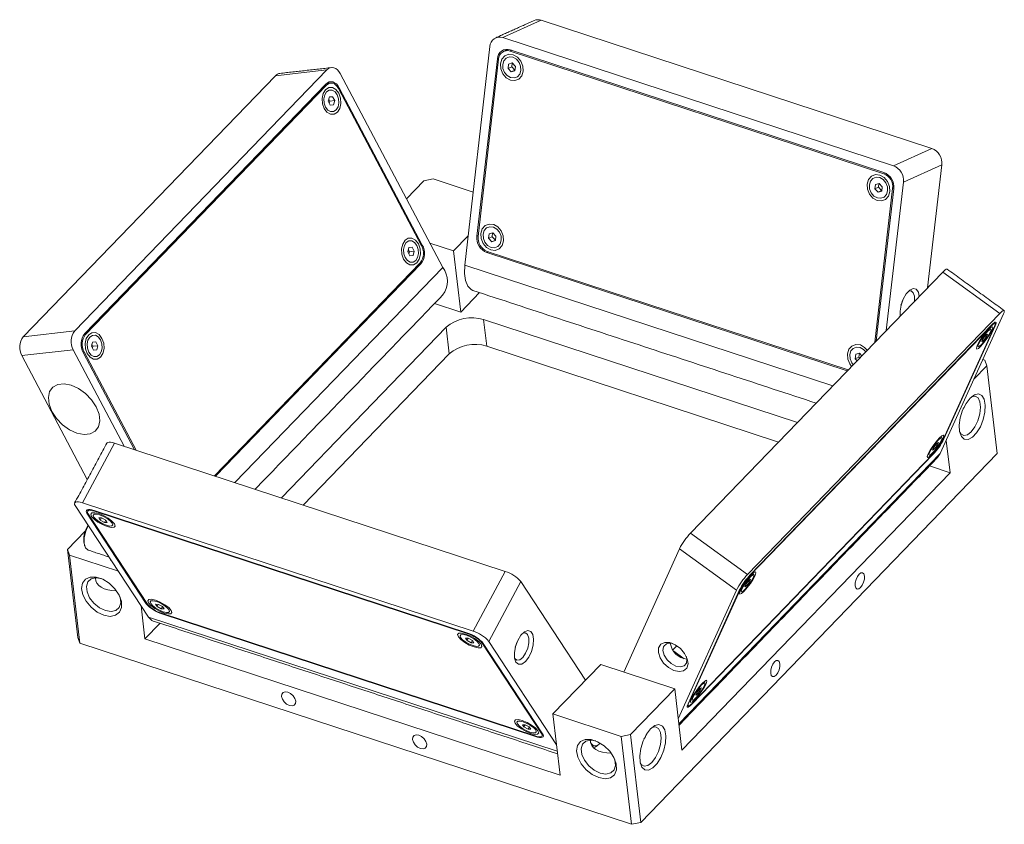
# Model space of a CAD drawing. Header units: millimetres. Extents: x 16 to 383, y 35 to 281.
# Tile 1 of 4: x 40 to 112, y 35 to 94. Entities that reach past the tile are written whole.
import ezdxf

# ---------------------------------------------------------------- set-up
doc = ezdxf.new("R2010")
doc.units = ezdxf.units.MM

msp = doc.modelspace()

# ---------------------------------------------------------------- linework, layer by layer
at = {"color": 7, "linetype": 'Continuous', "lineweight": 15}
for p, q in [((78.29329, 93.81422), (75.47242, 92.5466)), ((106.98605, 84.39716), (78.29329, 93.81422)), ((74.52853, 91.89039), (72.67644, 75.83469)), ((104.16518, 83.12954), (75.47242, 92.5466)), ((76.00855, 91.54954), (76.13278, 91.60537)), ((103.44653, 82.5443), (76.00855, 91.54954)), ((103.45726, 82.63738), (76.01929, 91.64262)), ((75.0754, 90.9864), (73.57225, 77.95569)), ((75.15905, 90.95894), (73.65591, 77.92823)), ((75.16991, 91.02887), (75.0754, 90.9864)), ((75.89669, 90.5974), (75.85782, 90.27206)), ((76.16955, 90.67559), (75.89669, 90.5974)), ((76.15994, 90.67284), (76.12647, 90.39278)), ((76.40352, 90.42845), (76.16955, 90.67559)), ((76.36464, 90.10312), (76.40352, 90.42845)), ((58.77602, 89.74307), (40.25031, 70.57343)), ((62.55473, 90.16693), (44.02903, 70.9973)), ((62.55473, 90.16693), (58.77602, 89.74307)), ((71.05478, 75.66395), (63.531, 89.90051)), ((76.12647, 90.39278), (75.85782, 90.27206)), ((75.85782, 90.27206), (76.09179, 90.02492)), ((76.36044, 90.14564), (76.09179, 90.02492)), ((76.09179, 90.02492), (76.36464, 90.10312)), ((76.12647, 90.39278), (76.36044, 90.14564)), ((76.36044, 90.14564), (76.37005, 90.1484)), ((62.47677, 89.12879), (44.76123, 70.79748)), ((62.52039, 89.04626), (44.80484, 70.71495)), ((62.52039, 89.04626), (62.38202, 89.03074)), ((63.45304, 88.86237), (63.37269, 88.85335)), ((69.50528, 77.25217), (63.39903, 88.80648)), ((69.55929, 77.30805), (63.45304, 88.86237)), ((62.72994, 88.17795), (62.64155, 87.8648)), ((62.64155, 87.8648), (62.79336, 87.57508)), ((62.76208, 87.87128), (62.68493, 88.01851)), ((62.71869, 87.71757), (62.76208, 87.87128)), ((62.72891, 88.17432), (62.97014, 88.20138)), ((62.97014, 88.20138), (62.72994, 88.17795)), ((62.76208, 87.87128), (63.12196, 87.91165)), ((62.79336, 87.57508), (63.03357, 87.5985)), ((63.12196, 87.91165), (62.97014, 88.20138)), ((63.03357, 87.5985), (63.12196, 87.91165)), ((104.16518, 83.12954), (106.98605, 84.39716)), ((107.71521, 83.19185), (104.89434, 81.92423)), ((106.67492, 74.17364), (107.71521, 83.19185)), ((103.44653, 82.5443), (103.56101, 82.59575)), ((69.66024, 82.0183), (68.3908, 80.70475)), ((70.34855, 82.16047), (69.66024, 82.0183)), ((73.29461, 81.19356), (70.34855, 82.16047)), ((102.83276, 81.75689), (102.79388, 81.43155)), ((103.10561, 81.83509), (102.83276, 81.75689)), ((103.096, 81.83234), (103.06253, 81.55228)), ((103.33958, 81.58795), (103.10561, 81.83509)), ((103.63775, 71.0309), (104.89434, 81.92423)), ((103.06253, 81.55228), (102.79388, 81.43155)), ((102.79388, 81.43155), (103.02785, 81.18441)), ((102.79976, 70.16378), (104.10277, 81.45952)), ((102.89835, 70.2658), (104.18642, 81.43207)), ((103.2965, 81.30514), (103.02785, 81.18441)), ((103.02785, 81.18441), (103.3007, 81.26261)), ((103.06253, 81.55228), (103.2965, 81.30514)), ((103.2965, 81.30514), (103.30611, 81.30789)), ((103.3007, 81.26261), (103.33958, 81.58795)), ((104.10277, 81.45952), (104.19197, 81.49961)), ((74.45797, 78.12514), (74.4191, 77.79981)), ((74.73083, 78.20334), (74.45797, 78.12514)), ((74.72122, 78.20059), (74.68775, 77.92053)), ((74.9648, 77.9562), (74.73083, 78.20334)), ((70.10863, 77.45426), (71.85699, 76.88044)), ((71.85699, 76.88044), (72.9245, 77.98505)), ((73.57225, 77.95569), (73.66382, 77.99684)), ((74.68775, 77.92053), (74.4191, 77.79981)), ((74.4191, 77.79981), (74.65307, 77.55267)), ((74.92172, 77.67339), (74.65307, 77.55267)), ((74.65307, 77.55267), (74.92592, 77.63086)), ((74.68775, 77.92053), (74.92172, 77.67339)), ((74.92172, 77.67339), (74.93133, 77.67615)), ((74.92592, 77.63086), (74.9648, 77.9562)), ((68.57449, 77.11883), (68.4861, 76.80567)), ((68.4861, 76.80567), (68.63791, 76.51595)), ((68.60663, 76.81216), (68.52949, 76.95938)), ((68.56325, 76.65845), (68.60663, 76.81216)), ((68.57346, 77.11519), (68.81469, 77.14225)), ((68.81469, 77.14225), (68.57449, 77.11883)), ((68.60663, 76.81216), (68.96651, 76.85253)), ((68.96651, 76.85253), (68.81469, 77.14225)), ((68.87812, 76.53938), (68.96651, 76.85253)), ((69.48042, 77.29921), (69.55929, 77.30805)), ((71.85699, 76.88044), (72.38747, 72.38119)), ((74.42564, 76.8062), (74.30141, 76.75037)), ((74.30141, 76.75037), (100.76987, 68.06334)), ((74.31215, 76.84345), (100.84075, 68.13668)), ((54.28562, 60.35452), (69.41173, 76.0064)), ((68.63791, 76.51595), (68.87812, 76.53938)), ((54.37928, 60.32378), (69.45535, 75.92387)), ((55.78427, 59.86266), (71.05478, 75.66395)), ((69.45535, 75.92387), (69.31697, 75.90834)), ((72.67644, 75.83469), (99.70674, 66.96326)), ((89.25923, 56.1526), (107.78494, 75.32223)), ((111.97184, 72.28403), (107.78494, 75.32223)), ((72.38747, 72.38119), (73.7685, 73.81023)), ((70.45969, 73.01389), (72.38747, 72.38119)), ((74.06051, 71.83209), (97.10334, 64.26936)), ((74.06051, 71.83209), (74.29116, 69.87589)), ((93.44613, 53.11439), (111.97184, 72.28403)), ((112.24312, 72.24898), (107.60583, 62.00372)), ((40.25031, 70.57343), (44.02903, 70.9973)), ((59.2046, 58.7401), (71.30725, 71.26342)), ((71.53789, 69.30722), (71.30725, 71.26342)), ((111.33825, 71.36003), (93.62271, 53.02871)), ((111.36514, 71.41942), (93.64959, 53.08811)), ((107.81881, 63.01349), (111.5824, 71.32848)), ((107.87282, 63.06938), (111.63642, 71.38437)), ((111.33825, 71.36003), (111.32032, 71.37304)), ((111.61269, 71.40159), (111.63642, 71.38437)), ((44.80484, 70.71495), (44.68306, 70.70129)), ((45.33845, 70.18197), (45.25006, 69.86882)), ((45.33743, 70.17833), (45.57866, 70.20539)), ((45.57866, 70.20539), (45.33845, 70.18197)), ((45.73047, 69.91567), (45.57866, 70.20539)), ((110.73774, 70.41542), (110.64281, 70.20668)), ((110.64281, 70.20668), (110.7587, 70.27091)), ((110.69353, 70.31819), (110.7587, 70.27091)), ((110.94856, 70.68839), (110.73774, 70.41542)), ((110.7587, 70.27091), (110.96951, 70.54388)), ((110.88456, 70.60552), (110.96951, 70.54388)), ((111.06444, 70.75262), (110.94856, 70.68839)), ((110.96951, 70.54388), (111.06444, 70.75262)), ((43.92508, 69.61311), (40.14637, 69.18924)), ((43.92508, 69.61311), (47.67073, 62.52555)), ((44.71129, 69.46918), (44.63366, 69.46047)), ((44.71129, 69.46918), (48.5299, 62.24357)), ((45.25006, 69.86882), (45.40188, 69.57909)), ((45.3706, 69.8753), (45.29345, 70.02253)), ((45.32721, 69.72159), (45.3706, 69.8753)), ((45.3706, 69.8753), (45.73047, 69.91567)), ((45.40188, 69.57909), (45.64208, 69.60252)), ((45.64208, 69.60252), (45.73047, 69.91567)), ((74.29116, 69.87589), (95.72362, 62.84168)), ((40.14637, 69.18924), (44.9531, 60.09389)), ((44.65728, 69.41329), (48.42882, 62.27674)), ((60.81495, 58.21157), (71.53789, 69.30722)), ((101.39404, 69.28464), (101.35516, 68.9593)), ((101.62381, 69.08003), (101.35516, 68.9593)), ((101.35516, 68.9593), (101.49401, 68.81264)), ((101.66689, 69.36284), (101.39404, 69.28464)), ((101.65728, 69.36008), (101.62381, 69.08003)), ((101.62381, 69.08003), (101.68745, 69.01281)), ((101.84446, 69.17527), (101.66689, 69.36284)), ((110.87813, 68.85853), (110.73045, 68.907)), ((111.02633, 68.44182), (110.87813, 68.85853)), ((110.07373, 67.4561), (111.02633, 68.44182)), ((111.78745, 61.98636), (111.02633, 68.44182)), ((107.8512, 63.08506), (107.87282, 63.06938)), ((108.03706, 62.95646), (108.31616, 60.58927)), ((46.95898, 62.75915), (44.59155, 58.3672)), ((46.95898, 62.75915), (75.65175, 53.34209)), ((107.13544, 62.45678), (107.04051, 62.24804)), ((107.04051, 62.24804), (107.1564, 62.31227)), ((107.09123, 62.35956), (107.1564, 62.31227)), ((107.34625, 62.72975), (107.13544, 62.45678)), ((107.1564, 62.31227), (107.36721, 62.58524)), ((107.28226, 62.64688), (107.36721, 62.58524)), ((107.46214, 62.79398), (107.34625, 62.72975)), ((107.36721, 62.58524), (107.46214, 62.79398)), ((111.78745, 61.98636), (85.61921, 34.90855)), ((107.60583, 62.00372), (88.40335, 42.13379)), ((89.34833, 43.58526), (107.06388, 61.91657)), ((89.37522, 43.64465), (107.09076, 61.97596)), ((107.04594, 61.92958), (107.06388, 61.91657)), ((107.60583, 62.00372), (107.39996, 61.69864)), ((106.80664, 61.0847), (108.31616, 60.58927)), ((108.31616, 60.58927), (88.62922, 40.21804)), ((49.43546, 49.98912), (44.06628, 58.16763)), ((44.59155, 58.3672), (73.28431, 48.95014)), ((44.96493, 57.67629), (44.92711, 57.60613)), ((44.92711, 57.60613), (49.28471, 50.9685)), ((45.01077, 57.57868), (49.36837, 50.94105)), ((72.89036, 48.80046), (45.45238, 57.8057)), ((45.48351, 57.75829), (45.50054, 57.78989)), ((72.92148, 48.75305), (45.48351, 57.75829)), ((45.80018, 57.27359), (45.90782, 57.10808)), ((46.00033, 57.27249), (45.80018, 57.27359)), ((45.99645, 57.27251), (45.90782, 57.10808)), ((46.30813, 57.10588), (46.00033, 57.27249)), ((45.90782, 57.10808), (46.21561, 56.94147)), ((46.30511, 57.10751), (46.21561, 56.94147)), ((46.21561, 56.94147), (46.41577, 56.94037)), ((46.41577, 56.94037), (46.30813, 57.10588)), ((44.80451, 56.29863), (43.492, 54.9405)), ((89.25923, 56.1526), (93.44613, 53.11439)), ((84.35265, 45.94678), (88.45029, 54.99979)), ((92.63719, 51.96158), (88.45029, 54.99979)), ((43.492, 54.9405), (43.64021, 54.52378)), ((44.25312, 48.48504), (43.492, 54.9405)), ((43.64021, 54.52378), (44.40132, 48.06833)), ((43.64021, 54.52378), (47.23247, 53.34479)), ((46.65284, 54.19007), (46.65858, 54.21896)), ((46.65284, 54.19007), (46.68433, 54.17973)), ((46.75051, 54.07893), (46.65284, 54.19007)), ((45.57586, 52.87334), (45.55985, 52.85338)), ((73.28431, 48.95014), (75.65175, 53.34209)), ((93.62271, 53.02871), (93.60535, 53.04131)), ((76.79953, 52.59342), (74.43209, 48.20147)), ((76.79953, 52.59342), (81.55213, 45.35411)), ((93.34626, 52.41943), (93.25133, 52.21069)), ((93.25133, 52.21069), (93.36722, 52.27492)), ((93.30205, 52.32221), (93.36722, 52.27492)), ((93.55707, 52.69241), (93.34626, 52.41943)), ((93.36722, 52.27492), (93.57803, 52.54789)), ((93.49308, 52.60954), (93.57803, 52.54789)), ((93.67296, 52.75664), (93.55707, 52.69241)), ((93.57803, 52.54789), (93.67296, 52.75664)), ((88.35902, 42.50973), (92.63719, 51.96158)), ((92.84065, 51.9353), (89.07705, 43.6203)), ((92.89466, 51.99118), (89.13107, 43.67619)), ((92.89466, 51.99118), (92.87443, 52.00587)), ((48.9044, 50.79805), (49.18982, 48.37723)), ((49.3143, 51.0234), (49.28471, 50.9685)), ((49.97102, 50.92043), (50.07866, 50.75492)), ((50.17118, 50.91933), (49.97102, 50.92043)), ((50.1673, 50.91936), (50.07866, 50.75492)), ((50.07866, 50.75492), (50.38645, 50.58831)), ((50.47897, 50.75272), (50.17118, 50.91933)), ((50.47596, 50.75435), (50.38645, 50.58831)), ((50.58661, 50.58721), (50.47897, 50.75272)), ((79.47353, 40.13053), (49.43546, 49.98912)), ((50.38645, 50.58831), (50.58661, 50.58721)), ((50.40137, 50.26725), (77.83935, 41.26201)), ((50.44953, 50.25144), (50.43249, 50.21984)), ((50.43249, 50.21984), (77.87047, 41.2146)), ((49.18982, 48.37723), (50.30081, 49.52683)), ((44.40132, 48.06833), (44.25312, 48.48504)), ((72.92148, 48.75305), (72.93825, 48.78415)), ((84.9309, 34.76639), (44.40132, 48.06833)), ((79.68111, 38.36989), (49.18982, 48.37723)), ((72.73624, 48.43309), (72.84388, 48.26758)), ((72.9364, 48.43199), (72.73624, 48.43309)), ((72.93252, 48.43201), (72.84388, 48.26758)), ((72.84388, 48.26758), (73.15167, 48.10096)), ((73.24419, 48.26538), (72.9364, 48.43199)), ((73.24118, 48.26701), (73.15167, 48.10096)), ((73.15167, 48.10096), (73.35183, 48.09986)), ((73.35183, 48.09986), (73.24419, 48.26538)), ((73.95449, 48.07925), (73.98059, 48.12767)), ((78.31209, 41.44162), (73.95449, 48.07925)), ((78.39574, 41.41417), (74.03814, 48.0518)), ((74.43209, 48.20147), (79.41724, 40.60794)), ((88.25709, 47.8787), (87.9583, 47.56953)), ((88.0266, 47.47131), (88.77993, 46.92466)), ((82.66134, 46.50187), (79.15064, 42.86914)), ((88.09874, 44.7173), (82.66134, 46.50187)), ((84.8581, 41.36401), (88.09874, 44.7173)), ((88.09874, 44.7173), (88.62922, 40.21804)), ((89.74396, 44.4608), (89.64903, 44.25206)), ((89.64903, 44.25206), (89.76491, 44.31629)), ((89.69975, 44.36357), (89.76491, 44.31629)), ((89.95477, 44.73377), (89.74396, 44.4608)), ((89.76491, 44.31629), (89.97573, 44.58926)), ((89.89077, 44.6509), (89.97573, 44.58926)), ((90.07066, 44.798), (89.95477, 44.73377)), ((89.97573, 44.58926), (90.07066, 44.798)), ((89.13107, 43.67619), (89.10945, 43.69188)), ((89.32965, 43.59881), (89.34833, 43.58526)), ((79.15064, 42.86914), (84.16978, 41.22184)), ((79.15064, 42.86914), (79.68111, 38.36989)), ((76.90709, 42.07993), (77.01473, 41.91442)), ((77.10724, 42.07883), (76.90709, 42.07993)), ((77.10336, 42.07885), (77.01473, 41.91442)), ((77.41504, 41.91222), (77.10724, 42.07883)), ((77.01473, 41.91442), (77.32252, 41.74781)), ((77.41202, 41.91385), (77.32252, 41.74781)), ((77.32252, 41.74781), (77.52267, 41.7467)), ((77.52267, 41.7467), (77.41504, 41.91222)), ((77.88783, 41.24681), (77.87047, 41.2146)), ((78.31209, 41.44162), (78.34168, 41.49652)), ((84.16978, 41.22184), (84.8581, 41.36401)), ((84.9309, 34.76639), (84.16978, 41.22184)), ((84.8581, 41.36401), (85.61921, 34.90855)), ((82.29329, 40.45937), (82.14113, 40.37443)), ((85.61921, 34.90855), (84.9309, 34.76639))]:
    msp.add_line(p, q, dxfattribs=at)
at = {"color": 7, "linetype": 'Continuous', "lineweight": 15, "flags": 128}
for points in [[(76.96719, 90.07571), (76.9446, 90.45279), (76.7981, 90.81427), (76.54998, 91.1051), (76.23803, 91.28102), (75.90974, 91.31524), (75.61507, 91.20254), (75.39891, 90.96009), (75.29414, 90.62481), (75.31673, 90.24772), (75.46323, 89.88624), (75.71135, 89.59541), (76.0233, 89.41949), (76.3516, 89.38528), (76.64626, 89.49797), (76.86243, 89.74042), (76.96719, 90.07571)], [(76.79988, 90.13062), (76.71607, 89.86238), (76.54314, 89.66843), (76.30741, 89.57827), (76.04477, 89.60564), (75.79521, 89.74638), (75.59672, 89.97904), (75.47952, 90.26823), (75.46145, 90.5699), (75.54526, 90.83813), (75.71819, 91.03208), (75.95392, 91.12224), (76.21656, 91.09487), (76.46612, 90.95413), (76.66461, 90.72147), (76.78181, 90.43229), (76.79988, 90.13062)], [(63.531, 89.90051), (63.43553, 90.05078), (63.32298, 90.1738), (63.19766, 90.26484), (63.0644, 90.3204), (62.92831, 90.33834), (62.79463, 90.31799), (62.66849, 90.26011), (62.55473, 90.16693)], [(62.47677, 89.12879), (62.59052, 89.22197), (62.71667, 89.27984), (62.85035, 89.3002), (62.98644, 89.28225), (63.1197, 89.22669), (63.24502, 89.13565), (63.35757, 89.01264), (63.45304, 88.86237)], [(63.39903, 88.80648), (63.31311, 88.94172), (63.21181, 89.05244), (63.09902, 89.13437), (62.97909, 89.18438), (62.85661, 89.20053), (62.73629, 89.18221), (62.62277, 89.13012), (62.52039, 89.04626)], [(63.42186, 88.44711), (63.21383, 88.7204), (62.95525, 88.867), (62.68548, 88.86459), (62.44559, 88.71353), (62.2721, 88.43684), (62.19142, 88.07662), (62.21584, 87.68772), (62.34164, 87.32935), (62.54967, 87.05606), (62.80825, 86.90946), (63.07802, 86.91187), (63.31791, 87.06292), (63.4914, 87.33962), (63.57208, 87.69983), (63.54766, 88.08873), (63.42186, 88.44711)], [(63.31384, 88.33533), (63.41448, 88.04863), (63.43401, 87.73751), (63.36947, 87.44934), (63.23068, 87.22798), (63.03877, 87.10714), (62.82295, 87.10521), (62.61608, 87.22249), (62.44966, 87.44112), (62.34903, 87.72782), (62.32949, 88.03894), (62.39403, 88.32712), (62.53282, 88.54847), (62.72473, 88.66931), (62.94055, 88.67124), (63.14742, 88.55396), (63.31384, 88.33533)], [(103.90325, 81.2352), (103.88066, 81.61229), (103.73416, 81.97377), (103.48605, 82.2646), (103.1741, 82.44052), (102.8458, 82.47473), (102.55114, 82.36204), (102.33497, 82.11959), (102.23021, 81.7843), (102.25279, 81.40721), (102.3993, 81.04574), (102.64741, 80.7549), (102.95936, 80.57899), (103.28766, 80.54477), (103.58232, 80.65746), (103.79849, 80.89991), (103.90325, 81.2352)], [(103.73595, 81.29011), (103.65214, 81.02188), (103.4792, 80.82792), (103.24347, 80.73777), (102.98084, 80.76514), (102.73128, 80.90587), (102.53278, 81.13854), (102.41558, 81.42772), (102.39751, 81.72939), (102.48132, 81.99762), (102.65426, 82.19158), (102.88999, 82.28174), (103.15262, 82.25436), (103.40218, 82.11363), (103.60067, 81.88096), (103.71788, 81.59178), (103.73595, 81.29011)], [(75.52847, 77.60345), (75.50588, 77.98054), (75.35938, 78.34202), (75.11126, 78.63285), (74.79931, 78.80877), (74.47102, 78.84298), (74.17635, 78.73029), (73.96019, 78.48784), (73.85542, 78.15255), (73.87801, 77.77547), (74.02451, 77.41399), (74.27263, 77.12315), (74.58458, 76.94724), (74.91288, 76.91302), (75.20754, 77.02572), (75.42371, 77.26816), (75.52847, 77.60345)], [(75.36116, 77.65836), (75.27735, 77.39013), (75.10442, 77.19617), (74.86869, 77.10602), (74.60605, 77.13339), (74.35649, 77.27412), (74.158, 77.50679), (74.0408, 77.79597), (74.02273, 78.09764), (74.10654, 78.36587), (74.27947, 78.55983), (74.5152, 78.64999), (74.77784, 78.62262), (75.0274, 78.48188), (75.22589, 78.24921), (75.34309, 77.96003), (75.36116, 77.65836)], [(69.26641, 77.38798), (69.05839, 77.66127), (68.79981, 77.80787), (68.53004, 77.80546), (68.29014, 77.65441), (68.11665, 77.37771), (68.03598, 77.01749), (68.0604, 76.62859), (68.1862, 76.27022), (68.39422, 75.99693), (68.6528, 75.85033), (68.92257, 75.85274), (69.16247, 76.00379), (69.33596, 76.28049), (69.41663, 76.64071), (69.39221, 77.02961), (69.26641, 77.38798)], [(69.15839, 77.27621), (69.25903, 76.98951), (69.27857, 76.67839), (69.21403, 76.39021), (69.07523, 76.16885), (68.88332, 76.04801), (68.6675, 76.04609), (68.46064, 76.16336), (68.29422, 76.382), (68.19358, 76.66869), (68.17404, 76.97981), (68.23858, 77.26799), (68.37738, 77.48935), (68.56929, 77.61019), (68.78511, 77.61212), (68.99197, 77.49484), (69.15839, 77.27621)], [(73.26831, 73.97439), (73.13758, 74.03567), (72.89026, 74.29268), (72.72449, 74.69797), (72.65156, 75.22392), (72.67644, 75.83469)], [(107.78494, 75.32223), (107.88514, 75.41985), (107.97116, 75.4909), (108.0397, 75.53264), (108.08811, 75.54346), (108.10342, 75.53767)], [(104.65972, 72.06925), (104.64364, 72.43928), (104.7184, 72.8927), (104.87874, 73.34217), (105.103, 73.72699), (105.36089, 73.99519), (105.61759, 74.11054), (105.83843, 74.05747), (105.99357, 73.84315), (106.05942, 73.53674)], [(105.70525, 73.17026), (105.70709, 73.18564), (105.70728, 73.54034), (105.62156, 73.80244), (105.46297, 73.93204), (105.265, 73.91349)], [(104.71504, 72.87965), (104.78448, 73.06689), (104.82934, 73.22792)], [(112.24312, 72.24898), (112.28519, 72.35411), (112.30488, 72.43372), (112.30145, 72.48476), (112.27501, 72.50526), (112.2266, 72.49443), (112.15807, 72.45269), (112.07204, 72.38165), (111.97184, 72.28403)], [(111.63642, 71.38437), (111.67848, 71.4895), (111.69818, 71.56912), (111.69474, 71.62015), (111.66831, 71.64065), (111.6199, 71.62982), (111.55136, 71.58808), (111.46534, 71.51704), (111.36514, 71.41942)], [(111.39373, 71.03853), (111.4555, 71.22327), (111.42563, 71.29481), (111.30868, 71.24224), (111.12245, 71.07358), (110.8953, 70.81449), (110.6618, 70.50443), (110.45751, 70.19059), (110.31352, 69.92077), (110.25176, 69.73602), (110.28162, 69.66449), (110.39857, 69.71705), (110.5848, 69.88572), (110.81195, 70.1448), (111.04545, 70.45487), (111.24975, 70.7687), (111.39373, 71.03853)], [(111.28571, 70.92675), (111.17052, 70.71089), (111.00709, 70.45982), (110.82029, 70.21177), (110.63856, 70.0045), (110.48958, 69.86957), (110.39602, 69.82752), (110.37213, 69.88475), (110.42154, 70.03254), (110.53673, 70.24841), (110.70017, 70.49947), (110.88697, 70.74752), (111.06869, 70.95479), (111.21767, 71.08972), (111.31123, 71.13177), (111.33512, 71.07455), (111.28571, 70.92675)], [(111.5824, 71.32848), (111.62027, 71.4231), (111.63799, 71.49475), (111.6349, 71.54069), (111.61111, 71.55913), (111.56754, 71.54939), (111.50586, 71.51182), (111.42844, 71.44788), (111.33825, 71.36003)], [(46.03038, 70.45113), (45.82235, 70.72441), (45.56377, 70.87101), (45.294, 70.8686), (45.05411, 70.71755), (44.88062, 70.44085), (44.79994, 70.08064), (44.82436, 69.69174), (44.95016, 69.33336), (45.15819, 69.06007), (45.41677, 68.91347), (45.68654, 68.91588), (45.92643, 69.06694), (46.09992, 69.34363), (46.1806, 69.70385), (46.15618, 70.09275), (46.03038, 70.45113)], [(45.92236, 70.33935), (46.02299, 70.05265), (46.04253, 69.74153), (45.97799, 69.45336), (45.8392, 69.232), (45.64729, 69.11116), (45.43147, 69.10923), (45.2246, 69.22651), (45.05818, 69.44514), (44.95754, 69.73184), (44.93801, 70.04296), (45.00255, 70.33113), (45.14134, 70.55249), (45.33325, 70.67333), (45.54907, 70.67526), (45.75594, 70.55798), (45.92236, 70.33935)], [(102.24025, 69.58482), (102.04733, 69.79235), (101.73538, 69.96826), (101.40708, 70.00248), (101.11242, 69.88979), (100.89625, 69.64734), (100.79149, 69.31205), (100.81407, 68.93496), (100.96058, 68.57348), (101.09147, 68.39611)], [(101.20683, 68.51549), (101.09406, 68.66629), (100.97686, 68.95547), (100.95879, 69.25714), (101.0426, 69.52537), (101.21554, 69.71933), (101.45127, 69.80948), (101.7139, 69.78211), (101.96346, 69.64138), (102.12488, 69.46544)], [(44.19018, 63.48782), (44.71205, 63.3851), (45.17481, 63.43333), (45.541, 63.62861), (45.78093, 63.95511), (45.87517, 64.38639), (45.81609, 64.8875), (45.60846, 65.41785), (45.26913, 65.93448), (44.82556, 66.39552), (44.31371, 66.76362), (43.77503, 67.00898), (43.25317, 67.1117), (42.7904, 67.06346), (42.42422, 66.86819), (42.18429, 66.54168), (42.09004, 66.1104), (42.14913, 65.60929), (42.35675, 65.07894), (42.69609, 64.56232), (43.13965, 64.10128), (43.6515, 63.73317), (44.19018, 63.48782)], [(109.79138, 66.06651), (110.10703, 66.30989), (110.40597, 66.3785), (110.65581, 66.26492), (110.82947, 65.98144), (110.90813, 65.5588), (110.88327, 65.04278), (110.75758, 64.48932), (110.54468, 63.95837), (110.26765, 63.50749), (109.95651, 63.18553), (109.64496, 63.02738), (109.36678, 63.05018), (109.15211, 63.25145), (109.0242, 63.60939), (108.99693, 64.08521), (109.07325, 64.62735), (109.24488, 65.17705), (109.49323, 65.67475), (109.79138, 66.06651)], [(109.03137, 63.57334), (109.11127, 63.45294), (109.32895, 63.32783), (109.59665, 63.37615), (109.88209, 63.59209), (110.15083, 63.9496), (110.37047, 64.40555), (110.51452, 64.90496), (110.56559, 65.38758), (110.51753, 65.79521), (110.37613, 66.07868), (110.15846, 66.2038), (109.89075, 66.15547), (109.87654, 66.14848)], [(107.79143, 63.07989), (107.8532, 63.26464), (107.82333, 63.33617), (107.70638, 63.2836), (107.52015, 63.11494), (107.293, 62.85585), (107.0595, 62.54579), (106.85521, 62.23196), (106.71122, 61.96213), (106.64945, 61.77738), (106.67932, 61.70585), (106.79627, 61.75842), (106.9825, 61.92708), (107.20965, 62.18617), (107.44315, 62.49623), (107.64744, 62.81006), (107.79143, 63.07989)], [(107.68341, 62.96812), (107.56822, 62.75225), (107.40478, 62.50119), (107.21799, 62.25314), (107.03626, 62.04587), (106.88728, 61.91094), (106.79372, 61.86888), (106.76983, 61.92611), (106.81924, 62.07391), (106.93443, 62.28977), (107.09787, 62.54084), (107.28466, 62.78889), (107.46639, 62.99615), (107.61537, 63.13108), (107.70893, 63.17314), (107.73282, 63.11591), (107.68341, 62.96812)], [(46.38998, 62.75953), (46.40177, 62.77672), (46.45864, 62.81442), (46.54669, 62.83178), (46.66255, 62.82812), (46.80177, 62.8036), (46.95898, 62.75915)], [(44.59155, 58.3672), (44.43433, 58.41165), (44.29512, 58.43617), (44.17925, 58.43983), (44.0912, 58.42247), (44.03433, 58.38477), (44.01084, 58.32817), (44.02163, 58.25485), (44.06628, 58.16763)], [(45.45238, 57.8057), (45.29516, 57.85015), (45.15595, 57.87467), (45.04009, 57.87833), (44.95203, 57.86097), (44.89517, 57.82327), (44.87168, 57.76667), (44.88246, 57.69335), (44.92711, 57.60613)], [(45.48351, 57.75829), (45.34201, 57.79829), (45.21672, 57.82036), (45.11244, 57.82365), (45.0332, 57.80803), (44.98202, 57.7741), (44.96087, 57.72316), (44.97058, 57.65717), (45.01077, 57.57868)], [(46.9445, 56.83243), (46.76171, 57.03477), (46.47939, 57.2481), (46.14053, 57.43994), (45.79672, 57.5811), (45.50028, 57.65007), (45.29637, 57.63637), (45.21601, 57.54207), (45.27145, 57.38153), (45.45424, 57.1792), (45.73655, 56.96587), (46.07541, 56.77402), (46.41923, 56.63286), (46.71566, 56.56389), (46.91958, 56.57759), (46.99993, 56.67189), (46.9445, 56.83243)], [(46.77719, 56.88734), (46.82154, 56.75891), (46.75726, 56.68347), (46.59412, 56.67251), (46.35698, 56.72769), (46.08192, 56.84061), (45.81084, 56.99409), (45.58499, 57.16475), (45.43875, 57.32662), (45.3944, 57.45505), (45.45869, 57.53049), (45.62182, 57.54145), (45.85897, 57.48627), (46.13402, 57.37335), (46.40511, 57.21987), (46.63096, 57.04921), (46.77719, 56.88734)], [(45.02631, 56.70529), (44.84304, 56.28579), (44.73411, 55.81703), (44.72685, 55.38955), (44.82237, 55.06843), (45.00613, 54.90255), (45.01218, 54.90048)], [(46.16973, 50.12063), (45.68565, 50.35083), (45.23653, 50.70447), (44.87105, 51.14324), (44.6288, 51.61958), (44.53604, 52.08187), (44.60282, 52.48002), (44.8219, 52.77089), (45.16955, 52.92294), (45.60808, 52.91971), (46.08999, 52.76155), (46.56304, 52.46559), (46.97598, 52.06391), (47.28405, 51.60003), (47.45387, 51.12423), (47.46704, 50.68806), (47.32213, 50.33879), (47.03485, 50.11426), (46.63632, 50.03882), (46.16973, 50.12063)], [(45.96828, 52.81495), (45.58411, 52.87348), (45.23074, 52.79353), (44.98744, 52.5732), (44.88356, 52.23907), (44.93162, 51.83144), (45.12583, 51.39948), (45.44276, 50.99528), (45.84419, 50.66761), (46.2817, 50.45597)], [(94.00225, 53.04255), (94.06402, 53.22729), (94.03415, 53.29882), (93.9172, 53.24626), (93.73097, 53.07759), (93.50382, 52.81851), (93.27032, 52.50845), (93.06603, 52.19461), (92.92204, 51.92478), (92.86027, 51.74004), (92.89014, 51.6685), (93.00709, 51.72107), (93.19332, 51.88974), (93.42047, 52.14882), (93.65397, 52.45888), (93.85826, 52.77272), (94.00225, 53.04255)], [(93.89423, 52.93077), (93.77904, 52.71491), (93.6156, 52.46384), (93.42881, 52.21579), (93.24708, 52.00852), (93.0981, 51.87359), (93.00454, 51.83154), (92.98065, 51.88876), (93.03006, 52.03656), (93.14525, 52.25242), (93.30869, 52.50349), (93.49549, 52.75154), (93.67721, 52.95881), (93.82619, 53.09374), (93.91975, 53.13579), (93.94364, 53.07856), (93.89423, 52.93077)], [(101.75129, 52.15008), (101.87609, 52.32097), (101.9731, 52.54031), (102.02757, 52.77469), (102.0312, 52.98843), (101.98344, 53.14899), (101.89156, 53.23193), (101.76954, 53.22462), (101.63597, 53.12818), (101.51118, 52.95728), (101.41416, 52.73794), (101.3597, 52.50356), (101.35607, 52.28982), (101.40383, 52.12926), (101.49571, 52.04632), (101.61772, 52.05363), (101.75129, 52.15008)], [(46.2817, 50.45597), (46.70251, 50.3859), (47.05588, 50.46585), (47.29918, 50.68618), (47.40306, 51.02031), (47.355, 51.42794), (47.33386, 51.49524)], [(51.11534, 50.47927), (50.93255, 50.68161), (50.65024, 50.89494), (50.31138, 51.08678), (49.96756, 51.22794), (49.67113, 51.29691), (49.46721, 51.28321), (49.38686, 51.18891), (49.44229, 51.02837), (49.62508, 50.82604), (49.9074, 50.61271), (50.24626, 50.42086), (50.59007, 50.27971), (50.88651, 50.21073), (51.09042, 50.22443), (51.17078, 50.31873), (51.11534, 50.47927)], [(50.94804, 50.53418), (50.99239, 50.40575), (50.9281, 50.33031), (50.76497, 50.31935), (50.52782, 50.37453), (50.25277, 50.48745), (49.98168, 50.64093), (49.75583, 50.81159), (49.6096, 50.97346), (49.56525, 51.10189), (49.62953, 51.17733), (49.79267, 51.1883), (50.02981, 51.13311), (50.30487, 51.02019), (50.57595, 50.86671), (50.8018, 50.69605), (50.94804, 50.53418)], [(49.80061, 49.69099), (49.68727, 49.74183), (49.43546, 49.98912)], [(73.88056, 47.99193), (73.69777, 48.19426), (73.41546, 48.40759), (73.0766, 48.59944), (72.73278, 48.74059), (72.43635, 48.80957), (72.23243, 48.79586), (72.15208, 48.70156), (72.20751, 48.54103), (72.3903, 48.33869), (72.67262, 48.12536), (73.01148, 47.93352), (73.35529, 47.79236), (73.65172, 47.72338), (73.85564, 47.73709), (73.936, 47.83139), (73.88056, 47.99193)], [(73.71326, 48.04684), (73.7576, 47.91841), (73.69332, 47.84297), (73.53019, 47.832), (73.29304, 47.88718), (73.01799, 48.00011), (72.7469, 48.15358), (72.52105, 48.32425), (72.37482, 48.48612), (72.33047, 48.61455), (72.39475, 48.68999), (72.55789, 48.70095), (72.79503, 48.64577), (73.07008, 48.53285), (73.34117, 48.37937), (73.56702, 48.20871), (73.71326, 48.04684)], [(76.43932, 46.66745), (76.33273, 46.96354), (76.31971, 47.36652), (76.40202, 47.82196), (76.56854, 48.26836), (76.79678, 48.64542), (77.05591, 48.90223), (77.31094, 49.00409), (77.52743, 48.93725), (77.67613, 48.71074), (77.73697, 48.35515), (77.70172, 47.91851), (77.57515, 47.45978), (77.37436, 47.04092), (77.12645, 46.71849), (76.86491, 46.53605), (76.62507, 46.51824), (76.43932, 46.66745)], [(76.33321, 46.96076), (76.34292, 46.94523), (76.50403, 46.82159), (76.7127, 46.85049), (76.93715, 47.02755), (77.14323, 47.3258), (77.29954, 47.69984), (77.38231, 48.09272), (77.37892, 48.44464), (77.28989, 48.70201), (77.12878, 48.82566), (76.9385, 48.805)], [(76.38853, 47.77115), (76.46302, 47.97439), (76.50284, 48.11943)], [(87.63076, 46.28425), (87.27984, 46.60816), (87.02351, 46.9926), (86.89639, 47.38565), (86.91565, 47.73423), (87.07869, 47.99126), (87.36349, 48.12202), (87.73158, 48.10886), (88.13326, 47.95356), (88.51426, 47.67708), (88.82315, 47.31677), (89.01819, 46.9213), (89.07305, 46.54406), (88.98032, 46.23601), (88.75252, 46.03876), (88.42042, 45.97893), (88.02887, 46.06462), (87.63076, 46.28425)], [(87.27788, 47.80372), (87.2336, 47.51882), (87.32355, 47.18478), (87.53402, 46.85246), (87.83299, 46.57246), (88.17493, 46.38739), (88.50778, 46.32544), (88.78088, 46.39604), (88.95264, 46.58844), (88.99692, 46.87334), (88.95537, 47.08151)], [(95.54005, 45.72294), (95.66484, 45.89384), (95.76186, 46.11317), (95.81633, 46.34755), (95.81996, 46.56129), (95.7722, 46.72185), (95.68031, 46.80479), (95.5583, 46.79748), (95.42473, 46.70104), (95.29994, 46.53014), (95.20292, 46.31081), (95.14845, 46.07643), (95.14482, 45.86269), (95.19258, 45.70213), (95.28447, 45.61919), (95.40648, 45.62649), (95.54005, 45.72294)], [(90.39995, 45.08391), (90.46171, 45.26865), (90.43185, 45.34019), (90.3149, 45.28762), (90.12867, 45.11896), (89.90152, 44.85987), (89.66802, 44.54981), (89.46373, 44.23597), (89.31974, 43.96615), (89.25797, 43.7814), (89.28784, 43.70987), (89.40479, 43.76243), (89.59102, 43.9311), (89.81817, 44.19018), (90.05167, 44.50025), (90.25596, 44.81408), (90.39995, 45.08391)], [(90.29193, 44.97213), (90.17674, 44.75627), (90.0133, 44.5052), (89.8265, 44.25715), (89.64478, 44.04988), (89.4958, 43.91495), (89.40224, 43.8729), (89.37835, 43.93013), (89.42776, 44.07792), (89.54295, 44.29379), (89.70638, 44.54485), (89.89318, 44.7929), (90.07491, 45.00017), (90.22389, 45.1351), (90.31745, 45.17715), (90.34134, 45.11993), (90.29193, 44.97213)], [(59.68312, 44.46317), (59.48743, 44.49161), (59.33031, 44.44126), (59.23568, 44.3198), (59.21795, 44.14571), (59.27981, 43.9455), (59.41186, 43.74964), (59.59397, 43.58796), (59.79844, 43.48507), (59.99413, 43.45663), (60.15125, 43.50697), (60.24587, 43.62844), (60.26361, 43.80253), (60.20174, 44.00274), (60.0697, 44.19859), (59.88758, 44.36028), (59.68312, 44.46317)], [(89.07705, 43.6203), (89.03499, 43.51517), (89.01529, 43.43556), (89.01873, 43.38452), (89.04516, 43.36402), (89.09357, 43.37485), (89.16211, 43.41659), (89.24813, 43.48764), (89.34833, 43.58526)], [(89.13107, 43.67619), (89.0932, 43.58157), (89.07548, 43.50992), (89.07857, 43.46399), (89.10236, 43.44554), (89.14593, 43.45529), (89.20761, 43.49285), (89.28503, 43.55679), (89.37522, 43.64465)], [(78.0514, 41.63877), (77.86862, 41.8411), (77.5863, 42.05443), (77.24744, 42.24628), (76.90362, 42.38743), (76.60719, 42.45641), (76.40328, 42.4427), (76.32292, 42.3484), (76.37836, 42.18787), (76.56115, 41.98553), (76.84346, 41.7722), (77.18232, 41.58036), (77.52614, 41.4392), (77.82257, 41.37023), (78.02648, 41.38393), (78.10684, 41.47823), (78.0514, 41.63877)], [(77.8841, 41.69368), (77.92845, 41.56525), (77.86416, 41.48981), (77.70103, 41.47884), (77.46389, 41.53402), (77.18883, 41.64695), (76.91775, 41.80043), (76.69189, 41.97109), (76.54566, 42.13296), (76.50131, 42.26139), (76.5656, 42.33683), (76.72873, 42.34779), (76.96588, 42.29261), (77.24093, 42.17969), (77.51202, 42.02621), (77.73787, 41.85555), (77.8841, 41.69368)], [(86.32369, 41.78311), (86.63934, 42.02649), (86.93828, 42.0951), (87.18811, 41.98152), (87.36177, 41.69804), (87.44043, 41.2754), (87.41557, 40.75938), (87.28988, 40.20592), (87.07699, 39.67497), (86.79996, 39.22409), (86.48881, 38.90213), (86.17727, 38.74398), (85.89908, 38.76678), (85.68441, 38.96805), (85.55651, 39.32599), (85.52924, 39.80181), (85.60555, 40.34395), (85.77718, 40.89365), (86.02553, 41.39135), (86.32369, 41.78311)], [(69.30314, 41.30585), (69.10745, 41.33428), (68.95033, 41.28394), (68.85571, 41.16248), (68.83797, 40.98839), (68.89984, 40.78818), (69.03188, 40.59232), (69.21399, 40.43064), (69.41846, 40.32775), (69.61415, 40.29931), (69.77127, 40.34965), (69.8659, 40.47111), (69.88363, 40.6452), (69.82176, 40.84542), (69.68972, 41.04127), (69.50761, 41.20295), (69.30314, 41.30585)], [(77.83935, 41.26201), (77.98084, 41.22201), (78.10613, 41.19993), (78.21041, 41.19665), (78.28966, 41.21227), (78.34084, 41.2462), (78.36198, 41.29714), (78.35227, 41.36312), (78.31209, 41.44162)], [(77.87047, 41.2146), (78.02769, 41.17015), (78.1669, 41.14563), (78.28276, 41.14197), (78.37082, 41.15933), (78.42768, 41.19703), (78.45118, 41.25363), (78.44039, 41.32695), (78.39574, 41.41417)], [(85.56367, 39.28994), (85.64358, 39.16954), (85.86125, 39.04443), (86.12895, 39.09275), (86.41439, 39.30869), (86.68314, 39.6662), (86.90278, 40.12215), (87.04682, 40.62156), (87.09789, 41.10418), (87.04983, 41.51181), (86.90843, 41.79528), (86.69076, 41.9204), (86.42306, 41.87207), (86.40884, 41.86508)], [(82.51669, 38.19144), (82.03261, 38.42164), (81.58349, 38.77529), (81.218, 39.21405), (80.97575, 39.69039), (80.88299, 40.15268), (80.94977, 40.55083), (81.16886, 40.8417), (81.5165, 40.99375), (81.95504, 40.99052), (82.43695, 40.83236), (82.91, 40.5364), (83.32293, 40.13472), (83.631, 39.67084), (83.80082, 39.19504), (83.81399, 38.75887), (83.66909, 38.4096), (83.3818, 38.18507), (82.98327, 38.10963), (82.51669, 38.19144)], [(82.31524, 40.88576), (81.93107, 40.94429), (81.5777, 40.86434), (81.3344, 40.64401), (81.23051, 40.30988), (81.27858, 39.90225), (81.47278, 39.47029), (81.78972, 39.0661), (82.19114, 38.73842), (82.62865, 38.52678)], [(81.91798, 40.76339), (81.95295, 40.6913), (82.13671, 40.52542), (82.38074, 40.54003), (82.63895, 40.72378)], [(82.62865, 38.52678), (83.04947, 38.45671), (83.40284, 38.53666), (83.64614, 38.75699), (83.75002, 39.09112), (83.70196, 39.49875), (83.68082, 39.56605)]]:
    msp.add_lwpolyline(points, dxfattribs=at)
at = {"color": 7, "linetype": 'Continuous', "lineweight": 15}
for centre, radius, start, end in [((78.05829, 93.1489), 0.70561, 70.5460513, 113.5792622), ((75.24572, 91.86573), 0.71762, 71.5850789, 178.0308018), ((75.79259, 90.96174), 0.71762, 71.5850789, 178.0308018), ((75.80452, 90.93675), 0.64586, 71.5850789, 178.0308018), ((59.16819, 89.38434), 0.53149, 97.2940551, 137.5497442), ((106.56832, 83.32124), 1.15417, 353.5629007, 68.7808719), ((103.07057, 81.57598), 1.03875, 353.5629007, 68.7808719), ((103.03953, 81.56146), 1.15417, 353.5629007, 68.7808719), ((103.74745, 82.05362), 1.15417, 353.5629007, 68.7808719), ((74.71915, 77.82629), 1.15417, 173.5629007, 248.7808719), ((74.68811, 77.81178), 1.03875, 173.5629007, 248.7808719), ((68.5184, 76.69988), 1.13091, 322.1781802, 29.2325522), ((68.46276, 76.6944), 1.25657, 322.1781802, 29.2325522), ((69.72247, 74.64705), 1.67604, 322.5472397, 37.3532031), ((73.18723, 69.11071), 2.85806, 72.2087597, 131.1309631), ((45.02162, 70.22676), 1.25657, 142.1781802, 209.2325522), ((41.2429, 69.8029), 1.25657, 142.1781802, 209.2325522), ((45.75382, 70.02694), 1.25657, 142.1781802, 209.2325522), ((45.69818, 70.02146), 1.13091, 142.1781802, 209.2325522), ((73.41788, 67.15451), 2.85806, 72.2087597, 131.1309631), ((103.56441, 65.2324), 4.82089, 316.5434514, 333.3411973), ((103.94124, 64.96021), 4.3388, 316.5434514, 333.3411973), ((46.66605, 55.68196), 1.96904, 147.5483526, 191.5843511), ((92.7587, 52.83677), 4.82089, 136.5434514, 153.3411973), ((74.93514, 50.98929), 2.45951, 40.7088938, 73.0604722), ((96.9456, 49.79856), 4.82089, 136.5434514, 153.3411973), ((97.14906, 49.77227), 4.82089, 136.5434514, 153.3411973), ((96.77223, 50.04446), 4.3388, 136.5434514, 153.3411973), ((51.1491, 52.57263), 2.45951, 220.7088938, 253.0604722), ((51.04632, 52.38476), 2.21356, 220.7088938, 253.0604722), ((72.17375, 46.44767), 2.45951, 40.7088938, 73.0604722), ((72.27654, 46.63553), 2.21356, 40.7088938, 73.0604722), ((72.5677, 46.59734), 2.45951, 40.7088938, 73.0604722), ((87.75482, 47.5225), 0.55368, 66.8995353, 149.4747323), ((89.16936, 48.28682), 1.4121, 189.0119703, 262.9453357)]:
    msp.add_arc(centre, radius, start, end, dxfattribs=at)
for centre, start_param, end_param in [((107.44326, 65.52082), 5.68311115, 5.97331636), ((47.62861, 53.16661), 2.97659388, 4.31180167), ((83.97556, 41.23742), 5.68311115, 5.97331636), ((83.97556, 41.23742), 2.96046237, 4.31180167)]:
    msp.add_ellipse(centre, major_axis=(2.05021, 0.50754), ratio=0.55653563, start_param=start_param, end_param=end_param, dxfattribs=at)
for points in [[(77.77603, 93.79559), (74.95516, 92.52797)], [(75.86431, 91.67715), (75.54302, 91.53277)], [(62.87942, 90.33539), (59.10071, 89.91153)], [(62.81261, 89.19787), (62.51393, 89.16437)], [(112.29032, 72.49946), (108.10342, 75.53767)], [(73.26831, 73.97439), (98.48437, 65.6984)], [(57.27682, 59.3728), (71.05301, 73.62783)], [(111.62489, 71.55392), (111.56472, 71.59758)], [(46.38998, 62.75953), (44.02254, 58.36757)], [(88.41302, 42.05174), (107.39996, 61.69864)], [(45.03576, 57.87801), (44.97141, 57.75863)], [(44.73712, 55.28655), (44.77023, 55.18701)], [(45.01218, 54.90048), (46.54045, 54.3989)], [(49.80061, 49.69099), (79.49539, 39.94507)], [(89.02842, 43.49442), (89.08858, 43.45076)], [(78.35145, 41.26167), (78.4158, 41.38106)], [(82.29329, 40.45937), (82.50745, 40.61078)]]:
    msp.add_open_spline(points, degree=1, dxfattribs=at)

doc.saveas('drawing.dxf')
